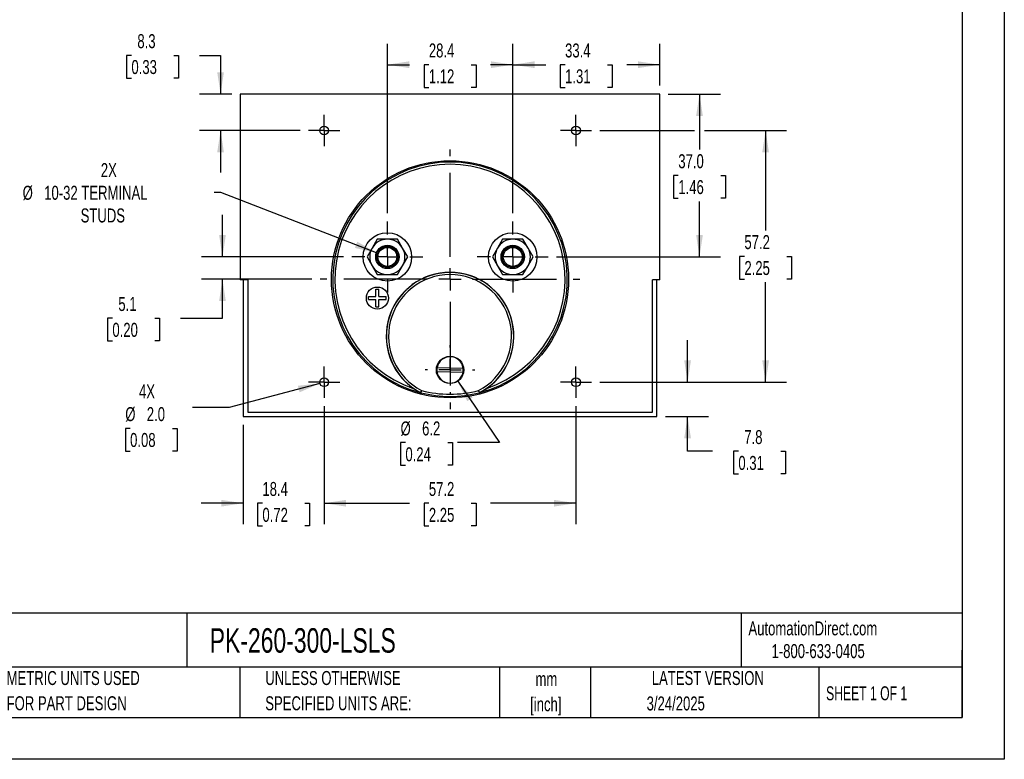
# Model space of a CAD drawing. Header units: millimetres. Extents: x 0 to 419, y 0 to 324.
# Tile 2 of 3: x 196 to 419, y 0 to 168. Entities that reach past the tile are written whole.
import ezdxf

# ---------------------------------------------------------------- set-up
doc = ezdxf.new("R2010")
doc.units = ezdxf.units.MM
doc.header["$LTSCALE"] = 1.5
doc.linetypes.add('CENTERX2', pattern=[20.32, 12.7, -2.54, 2.54, -2.54])
doc.layers.add('CENTER', color=40, linetype='CENTERX2')
doc.layers.add('DIMENSIONS', color=140, linetype='Continuous', lineweight=25)
doc.layers.add('TEXT', color=140, linetype='Continuous', lineweight=25)
doc.styles.add('SLDTEXTSTYLE0', font='TXT', dxfattribs={"width": 0.7})
doc.styles.add('SLDTEXTSTYLE1', font='TXT', dxfattribs={"width": 0.65})
doc.dimstyles.new('SLDDIMSTYLE0', dxfattribs={"dimtxt": 3.237012, "dimasz": 4.953, "dimexe": 0, "dimexo": 0.0625, "dimgap": 0.809253, "dimtad": 0, "dimtih": 1, "dimtoh": 1, "dimrnd": 1e-09, "dimzin": 12, "dimdsep": 46, "dimtxsty": 'SLDTEXTSTYLE0', "dimsah": 1, "dimcen": 0.09, "dimadec": 0, "dimazin": 3, "dimtfac": 1, "dimtofl": 0, "dimtmove": 0, "dimatfit": 3, "dimfxl": 0, "dimfrac": 2, "dimtolj": 1, "dimtzin": 12, "dimarcsym": 0})
doc.dimstyles.new('SLDDIMSTYLE1', dxfattribs={"dimtxt": 3.237012, "dimasz": 4.953, "dimexe": 0, "dimexo": 0.0625, "dimgap": 0.809253, "dimtad": 0, "dimtih": 1, "dimtoh": 1, "dimrnd": 1e-09, "dimzin": 12, "dimdsep": 46, "dimtxsty": 'SLDTEXTSTYLE0', "dimsah": 1, "dimcen": 0.09, "dimadec": 0, "dimazin": 3, "dimtfac": 1, "dimtmove": 0, "dimatfit": 0, "dimfxl": 0, "dimfrac": 2, "dimtolj": 1, "dimtzin": 12, "dimarcsym": 0})
doc.dimstyles.new('SLDDIMSTYLE2', dxfattribs={"dimtxt": 3.237012, "dimasz": 4.953, "dimexe": 0, "dimexo": 0.0625, "dimgap": 0.809253, "dimtad": 0, "dimtih": 1, "dimtoh": 1, "dimrnd": 1e-09, "dimzin": 12, "dimdsep": 46, "dimtxsty": 'SLDTEXTSTYLE0', "dimsah": 1, "dimcen": 0, "dimadec": 0, "dimazin": 3, "dimtfac": 1, "dimtofl": 0, "dimtmove": 0, "dimatfit": 3, "dimfxl": 0, "dimfrac": 2, "dimtolj": 1, "dimtzin": 12, "dimarcsym": 0})
doc.dimstyles.new('SLDDIMSTYLE3', dxfattribs={"dimtxt": 3.237012, "dimasz": 4.953, "dimexe": 0, "dimexo": 0.0625, "dimgap": 0.809253, "dimtad": 0, "dimtih": 1, "dimtoh": 1, "dimrnd": 1e-09, "dimzin": 4, "dimdsep": 46, "dimtxsty": 'SLDTEXTSTYLE0', "dimsah": 1, "dimcen": 0.09, "dimadec": 0, "dimazin": 1, "dimtfac": 1, "dimtofl": 0, "dimtmove": 0, "dimatfit": 3, "dimfxl": 0, "dimfrac": 2, "dimtolj": 1, "dimtzin": 12, "dimarcsym": 0})
doc.dimstyles.new('SLDDIMSTYLE5', dxfattribs={"dimtxt": 3.237012, "dimasz": 4.953, "dimexe": 0, "dimexo": 0.0625, "dimgap": 0.809253, "dimtad": 0, "dimtih": 1, "dimtoh": 1, "dimrnd": 1e-09, "dimzin": 12, "dimdsep": 46, "dimtxsty": 'SLDTEXTSTYLE0', "dimsah": 1, "dimcen": 0, "dimadec": 0, "dimazin": 3, "dimtfac": 1, "dimtofl": 0, "dimtmove": 0, "dimatfit": 3, "dimfxl": 0, "dimfrac": 2, "dimtolj": 1, "dimtzin": 12, "dimarcsym": 0})
doc.dimstyles.new('SLDDIMSTYLE6', dxfattribs={"dimtxt": 3.237012, "dimasz": 4.953, "dimexe": 0, "dimexo": 0.0625, "dimgap": 0.809253, "dimtad": 0, "dimtih": 1, "dimtoh": 1, "dimrnd": 1e-09, "dimzin": 4, "dimdsep": 46, "dimtxsty": 'SLDTEXTSTYLE0', "dimsah": 1, "dimcen": 0, "dimadec": 0, "dimazin": 1, "dimtfac": 1, "dimtofl": 0, "dimtmove": 0, "dimatfit": 3, "dimfxl": 0, "dimfrac": 2, "dimtolj": 1, "dimtzin": 12, "dimarcsym": 0})

# ---------------------------------------------------------------- blocks, each defined once
blk = doc.blocks.new('SW_NOTE_0_1')
at = {"layer": 'TEXT', "color": 0, "linetype": 'CENTERX2', "lineweight": 18, "char_height": 3.175, "attachment_point": 2, "style": 'SLDTEXTSTYLE0'}
for s, insert in [('mm', (4.27, 4.09)), ('[inch]', (4.14, -1.64))]:
    blk.add_mtext(s, dxfattribs=dict(at, insert=insert))
blk = doc.blocks.new('SW_NOTE_0_2')
at = {"layer": 'TEXT', "color": 0, "linetype": 'CENTERX2', "lineweight": 18, "char_height": 3.175, "attachment_point": 1, "style": 'SLDTEXTSTYLE0'}
for s, insert in [('UNLESS OTHERWISE', (0, 4.09)), ('SPECIFIED UNITS ARE:', (0, -1.64))]:
    blk.add_mtext(s, dxfattribs=dict(at, insert=insert))
blk = doc.blocks.new('SW_NOTE_0_6')
at = {"layer": 'TEXT', "color": 0, "linetype": 'CENTERX2', "lineweight": 18, "char_height": 3.175, "attachment_point": 1, "style": 'SLDTEXTSTYLE0'}
for s, insert in [('METRIC UNITS USED', (0, 4.09)), ('FOR PART DESIGN', (0, -1.64))]:
    blk.add_mtext(s, dxfattribs=dict(at, insert=insert))
blk = doc.blocks.new('_D_14')
at = {"layer": 'DIMENSIONS'}
for p, q in [((264.76, 80.14), (264.76, 53.37)), ((246.38, 75.9), (246.38, 53.37)), ((246.38, 58.13), (236.86, 58.13)), ((250.76, 58.13), (249.68, 58.13)), ((249.68, 58.13), (249.68, 52.99)), ((260.38, 58.13), (261.47, 58.13)), ((261.47, 58.13), (261.47, 52.99)), ((264.76, 58.13), (274.29, 58.13)), ((249.68, 52.99), (250.76, 52.99)), ((261.47, 52.99), (260.38, 52.99))]:
    blk.add_line(p, q, dxfattribs=at)
for points in [[(246.38, 58.13), (241.43, 58.89), (241.43, 57.37)], [(264.76, 58.13), (269.72, 57.37), (269.72, 58.89)]]:
    blk.add_solid(points, dxfattribs=at)
at = {"layer": 'DIMENSIONS', "char_height": 3.175, "attachment_point": 1, "style": 'SLDTEXTSTYLE0'}
for s, insert in [('18.4', (250.76, 62.95)), ('0.72', (250.76, 57.08))]:
    blk.add_mtext(s, dxfattribs=dict(at, insert=insert))
blk = doc.blocks.new('_D_15')
at = {"layer": 'DIMENSIONS'}
for p, q in [((264.76, 80.14), (264.76, 53.37)), ((321.91, 80.14), (321.91, 53.37)), ((264.76, 58.13), (284.14, 58.13)), ((288.53, 58.13), (287.44, 58.13)), ((287.44, 58.13), (287.44, 52.99)), ((298.15, 58.13), (299.24, 58.13)), ((299.24, 58.13), (299.24, 52.99)), ((321.91, 58.13), (302.53, 58.13)), ((287.44, 52.99), (288.53, 52.99)), ((299.24, 52.99), (298.15, 52.99))]:
    blk.add_line(p, q, dxfattribs=at)
for points in [[(264.76, 58.13), (269.72, 57.37), (269.72, 58.89)], [(321.91, 58.13), (316.96, 58.89), (316.96, 57.37)]]:
    blk.add_solid(points, dxfattribs=at)
at = {"layer": 'DIMENSIONS', "char_height": 3.175, "attachment_point": 1, "style": 'SLDTEXTSTYLE0'}
for s, insert in [('57.2', (288.53, 62.95)), ('2.25', (288.53, 57.08))]:
    blk.add_mtext(s, dxfattribs=dict(at, insert=insert))
blk = doc.blocks.new('_D_16')
at = {"layer": 'DIMENSIONS'}
for p, q in [((347.24, 85.59), (347.24, 95.11)), ((327.36, 85.59), (352, 85.59)), ((342.2, 77.8), (352, 77.8)), ((347.24, 69.91), (347.24, 77.8)), ((352.92, 69.91), (347.24, 69.91)), ((358.76, 69.91), (357.67, 69.91)), ((357.67, 69.91), (357.67, 64.77)), ((368.38, 69.91), (369.46, 69.91)), ((369.46, 69.91), (369.46, 64.77)), ((357.67, 64.77), (358.76, 64.77)), ((369.46, 64.77), (368.38, 64.77))]:
    blk.add_line(p, q, dxfattribs=at)
for points in [[(347.24, 85.59), (348, 90.54), (346.47, 90.54)], [(347.24, 77.8), (346.47, 72.85), (348, 72.85)]]:
    blk.add_solid(points, dxfattribs=at)
at = {"layer": 'DIMENSIONS', "char_height": 3.175, "attachment_point": 1, "style": 'SLDTEXTSTYLE0'}
for s, insert in [('7.8', (360.1, 74.73)), ('0.31', (358.76, 68.86))]:
    blk.add_mtext(s, dxfattribs=dict(at, insert=insert))
blk = doc.blocks.new('_D_17')
at = {"layer": 'DIMENSIONS'}
for p, q in [((279.11, 123.98), (279.11, 162.43)), ((307.56, 123.98), (307.56, 162.43)), ((279.11, 157.66), (284.14, 157.66)), ((288.53, 157.66), (287.44, 157.66)), ((287.44, 157.66), (287.44, 152.52)), ((298.15, 157.66), (299.24, 157.66)), ((299.24, 157.66), (299.24, 152.52)), ((307.56, 157.66), (302.53, 157.66)), ((287.44, 152.52), (288.53, 152.52)), ((299.24, 152.52), (298.15, 152.52))]:
    blk.add_line(p, q, dxfattribs=at)
for points in [[(279.11, 157.66), (284.07, 156.9), (284.07, 158.43)], [(307.56, 157.66), (302.61, 158.43), (302.61, 156.9)]]:
    blk.add_solid(points, dxfattribs=at)
at = {"layer": 'DIMENSIONS', "char_height": 3.175, "attachment_point": 1, "style": 'SLDTEXTSTYLE0'}
for s, insert in [('28.4', (288.53, 162.48)), ('1.12', (288.53, 156.61))]:
    blk.add_mtext(s, dxfattribs=dict(at, insert=insert))
blk = doc.blocks.new('_D_18')
at = {"layer": 'DIMENSIONS'}
for p, q in [((307.56, 123.98), (307.56, 162.43)), ((340.94, 152.91), (340.94, 162.43)), ((307.56, 157.66), (315.05, 157.66)), ((319.44, 157.66), (318.35, 157.66)), ((318.35, 157.66), (318.35, 152.52)), ((329.06, 157.66), (330.15, 157.66)), ((330.15, 157.66), (330.15, 152.52)), ((340.94, 157.66), (333.45, 157.66)), ((318.35, 152.52), (319.44, 152.52)), ((330.15, 152.52), (329.06, 152.52))]:
    blk.add_line(p, q, dxfattribs=at)
for points in [[(307.56, 157.66), (312.52, 156.9), (312.52, 158.43)], [(340.94, 157.66), (335.99, 158.43), (335.99, 156.9)]]:
    blk.add_solid(points, dxfattribs=at)
at = {"layer": 'DIMENSIONS', "char_height": 3.175, "attachment_point": 1, "style": 'SLDTEXTSTYLE0'}
for s, insert in [('33.4', (319.44, 162.48)), ('1.31', (319.44, 156.61))]:
    blk.add_mtext(s, dxfattribs=dict(at, insert=insert))
blk = doc.blocks.new('_D_19')
at = {"layer": 'DIMENSIONS'}
for p, q in [((221.04, 159.77), (219.96, 159.77)), ((219.96, 159.77), (219.96, 154.62)), ((230.66, 159.77), (231.75, 159.77)), ((231.75, 159.77), (231.75, 154.62)), ((236.5, 159.77), (241.27, 159.77)), ((241.27, 159.77), (241.27, 151.01)), ((219.96, 154.62), (221.04, 154.62)), ((231.75, 154.62), (230.66, 154.62)), ((243.83, 151.01), (236.51, 151.01)), ((259.32, 142.74), (236.51, 142.74)), ((241.27, 142.74), (241.27, 133.21))]:
    blk.add_line(p, q, dxfattribs=at)
for points in [[(241.27, 151.01), (242.03, 155.96), (240.51, 155.96)], [(241.27, 142.74), (240.51, 137.78), (242.03, 137.78)]]:
    blk.add_solid(points, dxfattribs=at)
at = {"layer": 'DIMENSIONS', "char_height": 3.175, "attachment_point": 1, "style": 'SLDTEXTSTYLE0'}
for s, insert in [('8.3', (222.39, 164.59)), ('0.33', (221.04, 158.72))]:
    blk.add_mtext(s, dxfattribs=dict(at, insert=insert))
blk = doc.blocks.new('_D_20')
at = {"layer": 'DIMENSIONS'}
for p, q in [((327.36, 142.74), (348.8, 142.74)), ((351.09, 142.74), (369.7, 142.74)), ((364.94, 142.74), (364.94, 120.03)), ((360.13, 114.16), (359.04, 114.16)), ((359.04, 114.16), (359.04, 109.02)), ((369.75, 114.16), (370.84, 114.16)), ((370.84, 114.16), (370.84, 109.02)), ((359.04, 109.02), (360.13, 109.02)), ((364.94, 85.59), (364.94, 108.29)), ((370.84, 109.02), (369.75, 109.02)), ((327.36, 85.59), (369.7, 85.59))]:
    blk.add_line(p, q, dxfattribs=at)
for points in [[(364.94, 142.74), (364.18, 137.78), (365.7, 137.78)], [(364.94, 85.59), (365.7, 90.54), (364.18, 90.54)]]:
    blk.add_solid(points, dxfattribs=at)
at = {"layer": 'DIMENSIONS', "char_height": 3.175, "attachment_point": 1, "style": 'SLDTEXTSTYLE0'}
for s, insert in [('57.2', (360.13, 118.98)), ('2.25', (360.13, 113.11))]:
    blk.add_mtext(s, dxfattribs=dict(at, insert=insert))
blk = doc.blocks.new('_D_21')
at = {"layer": 'DIMENSIONS'}
for p, q in [((342.84, 151.01), (354.71, 151.01)), ((349.94, 151.01), (349.94, 138.39)), ((345.13, 132.52), (344.05, 132.52)), ((344.05, 132.52), (344.05, 127.38)), ((354.75, 132.52), (355.84, 132.52)), ((355.84, 132.52), (355.84, 127.38)), ((344.05, 127.38), (345.13, 127.38)), ((355.84, 127.38), (354.75, 127.38)), ((349.94, 114.03), (349.94, 126.65)), ((317.51, 114.03), (354.71, 114.03))]:
    blk.add_line(p, q, dxfattribs=at)
for points in [[(349.94, 151.01), (349.18, 146.05), (350.7, 146.05)], [(349.94, 114.03), (350.7, 118.99), (349.18, 118.99)]]:
    blk.add_solid(points, dxfattribs=at)
at = {"layer": 'DIMENSIONS', "char_height": 3.175, "attachment_point": 1, "style": 'SLDTEXTSTYLE0'}
for s, insert in [('37.0', (345.13, 137.34)), ('1.46', (345.13, 131.47))]:
    blk.add_mtext(s, dxfattribs=dict(at, insert=insert))
blk = doc.blocks.new('_D_22')
at = {"layer": 'DIMENSIONS'}
for p, q in [((241.36, 128.66), (239.82, 128.66)), ((276.64, 114.99), (241.36, 128.66))]:
    blk.add_line(p, q, dxfattribs=at)
blk.add_solid([(276.64, 114.99), (272.3, 117.49), (271.75, 116.07)], dxfattribs=at)
at = {"layer": 'DIMENSIONS', "char_height": 3.175, "attachment_point": 1, "style": 'SLDTEXTSTYLE0'}
for s, insert in [('2X', (214.1, 135.32)), ('%%c', (196.36, 130.18)), ('10-32 TERMINAL', (201.25, 130.18)), ('STUDS', (209.52, 125.03))]:
    blk.add_mtext(s, dxfattribs=dict(at, insert=insert))
blk = doc.blocks.new('_D_23')
at = {"layer": 'DIMENSIONS'}
for p, q in [((263.8, 85.33), (243.25, 79.82)), ((243.25, 79.82), (234.92, 79.82)), ((220.74, 75.12), (219.66, 75.12)), ((219.66, 75.12), (219.66, 69.98)), ((230.36, 75.12), (231.45, 75.12)), ((231.45, 75.12), (231.45, 69.98)), ((219.66, 69.98), (220.74, 69.98)), ((231.45, 69.98), (230.36, 69.98))]:
    blk.add_line(p, q, dxfattribs=at)
blk.add_solid([(263.8, 85.33), (258.82, 84.78), (259.21, 83.31)], dxfattribs=at)
at = {"layer": 'DIMENSIONS', "char_height": 3.175, "attachment_point": 1, "style": 'SLDTEXTSTYLE0'}
for s, insert in [('4X', (222.76, 85.08)), ('%%c', (219.65, 79.94)), ('2.0', (224.53, 79.94)), ('0.08', (220.74, 74.07))]:
    blk.add_mtext(s, dxfattribs=dict(at, insert=insert))
blk = doc.blocks.new('_D_24')
at = {"layer": 'DIMENSIONS'}
for p, q in [((295.08, 85.82), (304.53, 71.88)), ((283.21, 71.88), (282.12, 71.88)), ((282.12, 71.88), (282.12, 66.73)), ((292.83, 71.88), (293.92, 71.88)), ((293.92, 71.88), (293.92, 66.73)), ((304.53, 71.88), (295, 71.88)), ((282.12, 66.73), (283.21, 66.73)), ((293.92, 66.73), (292.83, 66.73))]:
    blk.add_line(p, q, dxfattribs=at)
blk.add_solid([(295.08, 85.82), (297.23, 81.29), (298.49, 82.15)], dxfattribs=at)
at = {"layer": 'DIMENSIONS', "char_height": 3.175, "attachment_point": 1, "style": 'SLDTEXTSTYLE0'}
for s, insert in [('%%c', (282.11, 76.69)), ('6.2', (287, 76.69)), ('0.24', (283.21, 70.82))]:
    blk.add_mtext(s, dxfattribs=dict(at, insert=insert))
blk = doc.blocks.new('_D_25')
at = {"layer": 'DIMENSIONS'}
for p, q in [((241.7, 114.03), (241.7, 123.56)), ((269.17, 114.03), (236.94, 114.03)), ((262, 108.95), (236.94, 108.95)), ((241.7, 100.12), (241.7, 108.95)), ((216.72, 100.12), (215.63, 100.12)), ((215.63, 100.12), (215.63, 94.97)), ((226.34, 100.12), (227.43, 100.12)), ((227.43, 100.12), (227.43, 94.97)), ((232.17, 100.12), (241.7, 100.12)), ((215.63, 94.97), (216.72, 94.97)), ((227.43, 94.97), (226.34, 94.97))]:
    blk.add_line(p, q, dxfattribs=at)
for points in [[(241.7, 114.03), (242.46, 118.99), (240.94, 118.99)], [(241.7, 108.95), (240.94, 104), (242.46, 104)]]:
    blk.add_solid(points, dxfattribs=at)
at = {"layer": 'DIMENSIONS', "char_height": 3.175, "attachment_point": 1, "style": 'SLDTEXTSTYLE0'}
for s, insert in [('5.1', (218.07, 104.94)), ('0.20', (216.72, 99.07))]:
    blk.add_mtext(s, dxfattribs=dict(at, insert=insert))
blk = doc.blocks.new('SW_CENTERMARKSYMBOL_1')
at = {"layer": 'CENTER', "color": 0}
for p, q in [((0, 5.08), (0, 8.04)), ((0, 0), (0, 2.54)), ((-5.08, 0), (-8.04, 0)), ((0, 0), (-2.54, 0)), ((0, 0), (0, -2.54)), ((0, 0), (2.54, 0)), ((5.08, 0), (8.04, 0)), ((0, -5.08), (0, -8.04))]:
    blk.add_line(p, q, dxfattribs=at)
blk = doc.blocks.new('SW_CENTERMARKSYMBOL_2')
at = {"layer": 'CENTER', "color": 0}
for p, q in [((0, 5.08), (0, 8.04)), ((0, 0), (0, 2.54)), ((-5.08, 0), (-8.04, 0)), ((0, 0), (-2.54, 0)), ((0, 0), (0, -2.54)), ((0, 0), (2.54, 0)), ((5.08, 0), (8.04, 0)), ((0, -5.08), (0, -8.04))]:
    blk.add_line(p, q, dxfattribs=at)
blk = doc.blocks.new('SW_CENTERMARKSYMBOL_3')
at = {"layer": 'CENTER', "color": 0}
for p, q in [((0, 2.54), (0, 3.54)), ((0, 0), (0, 2.54)), ((-2.54, 0), (-3.54, 0)), ((0, 0), (-2.54, 0)), ((0, 0), (0, -2.54)), ((0, 0), (2.54, 0)), ((2.54, 0), (3.54, 0)), ((0, -2.54), (0, -3.54))]:
    blk.add_line(p, q, dxfattribs=at)
blk = doc.blocks.new('SW_CENTERMARKSYMBOL_4')
at = {"layer": 'CENTER', "color": 0}
for p, q in [((0, 2.54), (0, 3.54)), ((0, 0), (0, 2.54)), ((-2.54, 0), (-3.54, 0)), ((0, 0), (-2.54, 0)), ((0, 0), (0, -2.54)), ((0, 0), (2.54, 0)), ((2.54, 0), (3.54, 0)), ((0, -2.54), (0, -3.54))]:
    blk.add_line(p, q, dxfattribs=at)
blk = doc.blocks.new('SW_CENTERMARKSYMBOL_5')
at = {"layer": 'CENTER', "color": 0}
for p, q in [((0, 2.54), (0, 3.54)), ((0, 0), (0, 2.54)), ((-2.54, 0), (-3.54, 0)), ((0, 0), (-2.54, 0)), ((0, 0), (0, -2.54)), ((0, 0), (2.54, 0)), ((2.54, 0), (3.54, 0)), ((0, -2.54), (0, -3.54))]:
    blk.add_line(p, q, dxfattribs=at)
blk = doc.blocks.new('SW_CENTERMARKSYMBOL_6')
at = {"layer": 'CENTER', "color": 0}
for p, q in [((0, 2.54), (0, 3.54)), ((0, 0), (0, 2.54)), ((-2.54, 0), (-3.54, 0)), ((0, 0), (-2.54, 0)), ((0, 0), (0, -2.54)), ((0, 0), (2.54, 0)), ((2.54, 0), (3.54, 0)), ((0, -2.54), (0, -3.54))]:
    blk.add_line(p, q, dxfattribs=at)
blk = doc.blocks.new('SW_CENTERMARKSYMBOL_7')
at = {"layer": 'CENTER', "color": 0}
for p, q in [((0, 5.08), (0, 29.44)), ((0, 0), (0, 2.54)), ((-5.08, 0), (-29.44, 0)), ((0, 0), (-2.54, 0)), ((0, 0), (0, -2.54)), ((0, 0), (2.54, 0)), ((5.08, 0), (29.44, 0)), ((0, -5.08), (0, -29.44))]:
    blk.add_line(p, q, dxfattribs=at)
blk = doc.blocks.new('SW_CENTERMARKSYMBOL_8')
at = {"layer": 'CENTER', "color": 0}
for p, q in [((0, 5.08), (0, 5.64)), ((0, 0), (0, 2.54)), ((-5.08, 0), (-5.64, 0)), ((0, 0), (-2.54, 0)), ((0, 0), (0, -2.54)), ((0, 0), (2.54, 0)), ((5.08, 0), (5.64, 0)), ((0, -5.08), (0, -5.64))]:
    blk.add_line(p, q, dxfattribs=at)

msp = doc.modelspace()

# ---------------------------------------------------------------- linework, layer by layer
at = {"color": 7, "linetype": 'Continuous'}
for p, q in [((419.104, 323.854), (419.104, 0.004)), ((419.104, 0.004), (0.004, 0.004))]:
    msp.add_line(p, q, dxfattribs=at)
for p, q in [((245.739, 151.005), (245.739, 108.805)), ((340.939, 151.005), (245.739, 151.005)), ((340.939, 108.805), (340.939, 151.005)), ((276.805, 118.034), (275.65, 116.034)), ((279.115, 118.034), (276.805, 118.034)), ((281.424, 118.034), (279.115, 118.034)), ((282.579, 116.034), (281.424, 118.034)), ((305.253, 118.034), (304.098, 116.034)), ((307.563, 118.034), (305.253, 118.034)), ((309.872, 118.034), (307.563, 118.034)), ((311.027, 116.034), (309.872, 118.034)), ((275.65, 116.034), (274.496, 114.034)), ((274.496, 114.034), (275.65, 112.034)), ((283.733, 114.034), (282.579, 116.034)), ((282.579, 112.034), (283.733, 114.034)), ((304.098, 116.034), (302.944, 114.034)), ((302.944, 114.034), (304.098, 112.034)), ((312.181, 114.034), (311.027, 116.034)), ((311.027, 112.034), (312.181, 114.034)), ((275.65, 112.034), (276.805, 110.034)), ((281.424, 110.034), (282.579, 112.034)), ((304.098, 112.034), (305.253, 110.034)), ((309.872, 110.034), (311.027, 112.034)), ((276.805, 110.034), (279.115, 110.034)), ((279.115, 110.034), (281.424, 110.034)), ((305.253, 110.034), (307.563, 110.034)), ((307.563, 110.034), (309.872, 110.034)), ((247.439, 108.805), (245.739, 108.805)), ((246.384, 108.805), (246.384, 77.801)), ((247.439, 108.805), (247.439, 78.805)), ((340.939, 108.805), (339.239, 108.805)), ((339.239, 78.805), (339.239, 108.805)), ((340.293, 77.801), (340.293, 108.805)), ((274.865, 104.334), (274.865, 105.034)), ((274.865, 105.034), (276.515, 105.034)), ((276.515, 105.034), (276.515, 106.684)), ((276.515, 106.684), (277.215, 106.684)), ((277.215, 105.034), (277.215, 106.684)), ((277.215, 105.034), (278.865, 105.034)), ((278.865, 104.334), (278.865, 105.034)), ((274.865, 104.334), (276.515, 104.334)), ((276.515, 102.684), (276.515, 104.334)), ((277.215, 104.334), (278.865, 104.334)), ((277.215, 102.684), (277.215, 104.334)), ((276.515, 102.684), (277.215, 102.684)), ((296.283, 87.808), (290.369, 87.961)), ((290.394, 88.96), (296.309, 88.808)), ((286.653, 83.236), (286.641, 83.204)), ((286.641, 83.204), (286.694, 83.183)), ((286.706, 83.216), (286.694, 83.183)), ((299.984, 83.183), (299.971, 83.216)), ((299.984, 83.183), (300.036, 83.204)), ((300.036, 83.204), (300.024, 83.236)), ((247.439, 78.805), (339.239, 78.805)), ((246.384, 77.801), (340.293, 77.801))]:
    msp.add_line(p, q)
for centre, radius in [((264.764, 142.736), 1), ((321.914, 142.736), 1), ((293.339, 108.954), 26.898), ((279.115, 114.034), 5.5), ((307.563, 114.034), 5.5), ((279.115, 114.034), 2.65), ((279.115, 114.034), 2.4), ((279.115, 114.034), 2.15), ((307.563, 114.034), 2.65), ((307.563, 114.034), 2.4), ((307.563, 114.034), 2.15), ((276.865, 104.684), 2.5), ((293.339, 88.384), 3.1), ((264.764, 85.586), 1), ((321.914, 85.586), 1)]:
    msp.add_circle(centre, radius)
for centre, radius, start, end in [((293.339, 108.954), 26.614, 284.45849, 255.54151), ((293.339, 108.954), 26.114, 288.62009, 251.37991), ((279.115, 114.034), 4, 90, 150), ((279.115, 114.034), 4, 30, 90), ((307.563, 114.034), 4, 90, 150), ((307.563, 114.034), 4, 30, 90), ((279.115, 114.034), 4, 150, 210), ((279.115, 114.034), 4, 330, 30), ((307.563, 114.034), 4, 150, 210), ((307.563, 114.034), 4, 330, 30), ((279.115, 114.034), 4, 210, 270), ((279.115, 114.034), 4, 270, 330), ((307.563, 114.034), 4, 210, 270), ((307.563, 114.034), 4, 270, 330), ((293.339, 96.052), 14.486, 305.14162, 234.85838), ((293.339, 96.052), 14.455, 297.54874, 242.45126), ((293.339, 96.052), 13.955, 297.66635, 242.33365), ((293.339, 88.384), 3, 8.11511, 168.92697), ((293.339, 88.384), 3, 168.92697, 188.11511), ((293.339, 88.384), 3, 188.11511, 348.92697), ((293.339, 88.384), 3, 348.92697, 8.11511), ((293.841, 96.821), 15.403, 234.9769, 242.13272), ((327.292, 65.188), 44.466, 155.40743, 156.05277), ((286.769, 83.458), 0.25, 242.45176, 255.54975), ((236, 99.702), 53.319, 341.98873, 342.52691), ((293.339, 108.954), 26.579, 255.55022, 284.44978), ((293.339, 108.941), 26.067, 255.60627, 284.39373), ((350.677, 99.702), 53.319, 197.47309, 198.01127), ((259.386, 65.188), 44.466, 23.94723, 24.59257), ((299.909, 83.458), 0.25, 284.45028, 297.54819), ((292.789, 96.899), 15.495, 297.8885, 305.00188)]:
    msp.add_arc(centre, radius, start, end)
at = {"layer": 'TEXT'}
for p, q in [((409.575, 314.325), (409.575, 9.525)), ((409.575, 33.189), (9.525, 33.189)), ((233.638, 33.189), (233.638, 20.955)), ((359.363, 33.189), (359.363, 20.955)), ((409.575, 9.525), (409.575, 24.765)), ((409.575, 20.955), (9.525, 20.955)), ((245.67, 20.955), (245.67, 9.525)), ((304.536, 20.955), (304.536, 9.525)), ((325.218, 20.955), (325.218, 9.525)), ((377.023, 20.955), (377.023, 9.525)), ((9.525, 9.525), (409.575, 9.525))]:
    msp.add_line(p, q, dxfattribs=at)

# ---------------------------------------------------------------- block references
at = {"layer": 'CENTER'}
for name, p in [('SW_CENTERMARKSYMBOL_3', (264.764, 142.736)), ('SW_CENTERMARKSYMBOL_4', (321.914, 142.736)), ('SW_CENTERMARKSYMBOL_7', (293.339, 108.954)), ('SW_CENTERMARKSYMBOL_1', (279.115, 114.034)), ('SW_CENTERMARKSYMBOL_2', (307.563, 114.034)), ('SW_CENTERMARKSYMBOL_8', (293.339, 88.384)), ('SW_CENTERMARKSYMBOL_6', (264.764, 85.586)), ('SW_CENTERMARKSYMBOL_5', (321.914, 85.586))]:
    msp.add_blockref(name, p, dxfattribs=at)
at = {"layer": 'TEXT', "linetype": 'CENTERX2', "lineweight": 18}
for name, p in [('SW_NOTE_0_6', (192.718, 15.953)), ('SW_NOTE_0_2', (251.412, 15.953)), ('SW_NOTE_0_1', (310.929, 15.729))]:
    msp.add_blockref(name, p, dxfattribs=at)

# ---------------------------------------------------------------- texts
for s, insert, char_height, attachment_point, style in [('AutomationDirect.com', (361.042, 31.315), 3.175, 1, 'SLDTEXTSTYLE0'), ('PK-260-300-LSLS', (238.812, 29.764), 5.55625, 1, 'SLDTEXTSTYLE0'), ('1-800-633-0405', (366.287, 26.156), 3.175, 1, 'SLDTEXTSTYLE0'), ('LATEST VERSION', (351.828, 20.046), 3.175, 2, 'SLDTEXTSTYLE0'), ('SHEET 1 OF 1', (378.662, 16.577), 3.175, 1, 'SLDTEXTSTYLE1'), ('3/24/2025', (344.552, 14.267), 3.175, 2, 'SLDTEXTSTYLE0')]:
    msp.add_mtext(s, dxfattribs=dict(at, insert=insert, char_height=char_height, attachment_point=attachment_point, style=style))

# ---------------------------------------------------------------- dimensions: what is measured, and where the dimension line sits
at = {"layer": 'DIMENSIONS'}
for base, p1, p2, dimstyle, picture, middle in [((241.269, 151.005), (261.224, 142.736), (245.739, 151.005), 'SLDDIMSTYLE1', '_D_19', (241.269, 159.768)), ((349.943, 151.005), (315.603, 114.034), (340.939, 151.005), 'SLDDIMSTYLE3', '_D_21', (349.943, 132.52)), ((364.939, 85.586), (325.454, 142.736), (325.454, 85.586), 'SLDDIMSTYLE0', '_D_20', (364.939, 114.161)), ((241.7, 114.034), (263.901, 108.954), (271.075, 114.034), 'SLDDIMSTYLE1', '_D_25', (241.7, 100.119)), ((347.2359, 77.8005), (325.4536, 85.5862), (340.2933, 77.8005), 'SLDDIMSTYLE1', '_D_16', (347.2359, 69.9099))]:
    dim = msp.add_linear_dim(base=base, p1=p1, p2=p2, angle=90, dimstyle=dimstyle, dxfattribs=at)
    dim.commit()
    dim.dimension.update_dxf_attribs({"geometry": picture, "text_midpoint": middle, "dimtype": 160})
for base, p1, p2, dimstyle, picture, middle in [((307.563, 157.664), (279.115, 122.074), (307.563, 122.074), 'SLDDIMSTYLE0', '_D_17', (293.339, 157.664)), ((340.939, 157.664), (307.563, 122.074), (340.939, 151.005), 'SLDDIMSTYLE0', '_D_18', (324.251, 157.664)), ((246.384, 58.132), (264.764, 82.046), (246.384, 77.801), 'SLDDIMSTYLE1', '_D_14', (255.574, 58.132)), ((321.914, 58.132), (264.764, 82.046), (321.914, 82.046), 'SLDDIMSTYLE0', '_D_15', (293.339, 58.132))]:
    dim = msp.add_linear_dim(base=base, p1=p1, p2=p2, dimstyle=dimstyle, dxfattribs=at)
    dim.commit()
    dim.dimension.update_dxf_attribs({"geometry": picture, "text_midpoint": middle, "dimtype": 160})
dim = msp.add_diameter_dim_2p(p1=(281.586, 113.077), p2=(276.643, 114.991), text='2X\\P%%c10-32 TERMINAL\\PSTUDS', dimstyle='SLDDIMSTYLE5', override={"dimpost": '<>'}, dxfattribs=at)
dim.commit()
dim.dimension.update_dxf_attribs({"geometry": '_D_22', "text_midpoint": (216.896, 128.657), "dimtype": 163})
dim = msp.add_diameter_dim_2p(p1=(291.599, 90.95), p2=(295.078, 85.818), dimstyle='SLDDIMSTYLE2', dxfattribs=at)
dim.commit()
dim.dimension.update_dxf_attribs({"geometry": '_D_24', "text_midpoint": (288.02, 71.875), "dimtype": 163})
dim = msp.add_diameter_dim_2p(p1=(265.73, 85.845), p2=(263.798, 85.327), text='4X\\P<>', dimstyle='SLDDIMSTYLE6', dxfattribs=at)
dim.commit()
dim.dimension.update_dxf_attribs({"geometry": '_D_23', "text_midpoint": (225.554, 77.694), "dimtype": 163})

doc.saveas('drawing.dxf')
